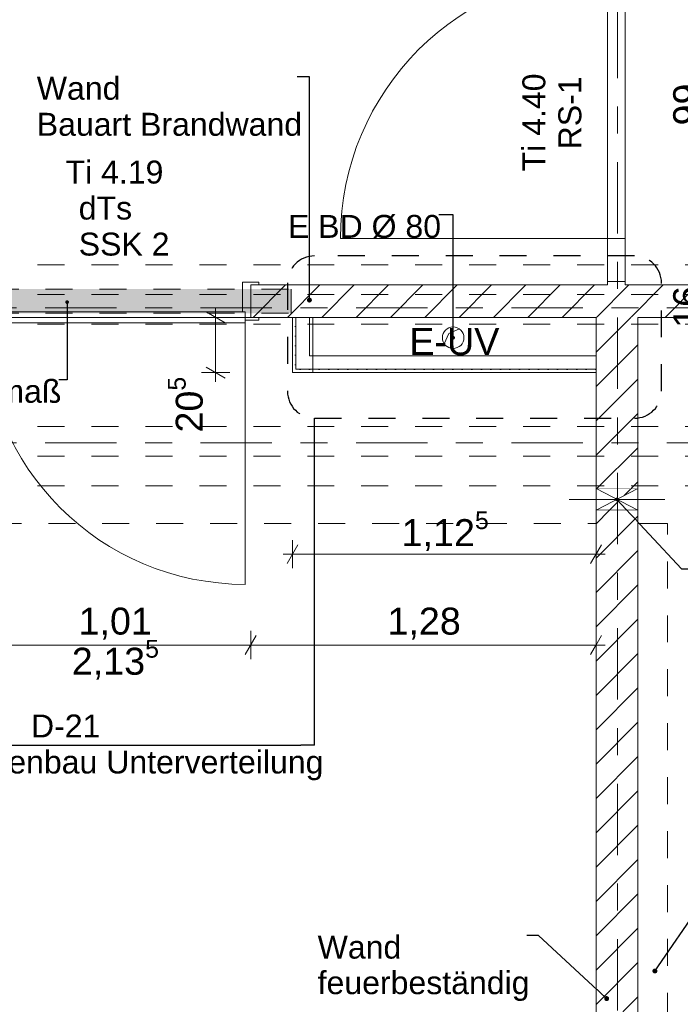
# Model space of a CAD drawing. Header units: metres. Extents: x -3.6 to 90.7, y -11.1 to 18.
# Tile 164 of 256: x 12.7 to 15.2, y 3.3 to 6.9. Entities that reach past the tile are written whole.
import ezdxf

# ---------------------------------------------------------------- set-up
doc = ezdxf.new("R2010")
doc.units = ezdxf.units.M
doc.header["$MEASUREMENT"] = 0
for name, pattern in [('Achse', [0.2, 0.1, -0.05, 0, -0.05]), ('Punktlinie eng', [0.0375, 0.0125, -0.025]), ('Strichlinie doppelt', [0.546806, 0.264583, -0.105833, 0.070556, -0.105833]), ('Untersicht', [0.1, 0.075, -0.025]), ('Wipeout_Contour', [1, 0, -1])]:
    doc.linetypes.add(name, pattern=pattern)
for name, color, linetype in [('152 - Bemaßung_ Beschriftung.Ausbau', 7, 'Continuous'), ('208 - Marker.Detail', 7, 'Continuous'), ('451 - Universal.Achsen Raster', 7, 'Continuous'), ('605 - Struktur.Wand Innen', 7, 'Continuous'), ('608 - Struktur.Träger', 7, 'Continuous'), ('650 - Abdeckung.Fußboden Aufbau', 7, 'Continuous'), ('Abbruch_603 - Struktur.Bodenplatte_ Decke Roh', 7, 'Continuous'), ('Abbruch_605 - Struktur.Wand Innen', 7, 'Continuous'), ('Neubau_152 - Bemaßung_ Beschriftung.Ausbau', 7, 'Continuous'), ('Neubau_603 - Struktur.Bodenplatte_ Decke Roh', 7, 'Continuous'), ('Neubau_605 - Struktur.Wand Innen', 7, 'Continuous'), ('Neubau_606 - Struktur.Wand Innen Ausbau', 7, 'Continuous'), ('Neubau_615 - Struktur.Sturz', 7, 'Continuous'), ('Neubau_653 - Abdeckung.TB Verkofferung', 7, 'Continuous'), ('Neubau_804 - HKLSE.Elektrik', 7, 'Continuous')]:
    doc.layers.add(name, color=color, linetype=linetype)
doc.styles.add('ERSTELLTER_STIL_2', font='txt')
doc.linetypes.add('Abbruch 1', pattern='A,0,[1,2022.0244.A_L5A-PL02.05_iB_Grundriss 3.OG1.Shx,S=0.001984,R=0,X=0,Y=0],-0.25,0', length=0.25)
doc.dimstyles.new('ERSTELLTER_STIL__1', dxfattribs={"dimtxt": 0.1, "dimasz": 0.0532, "dimexe": 0.18, "dimexo": 0.0625, "dimgap": 0, "dimtad": 1, "dimzin": 0, "dimdsep": 46, "dimtxsty": 'ERSTELLTER_STIL_2', "dimblk": 'ARROWHEAD_2', "dimblk1": 'ARROWHEAD_2', "dimblk2": 'ARROWHEAD_2', "dimcen": 0.09, "dimse1": 1, "dimse2": 1, "dimclrd": 7, "dimclre": 7, "dimclrt": 7, "dimazin": 0, "dimtfac": 1, "dimtdec": 4, "dimtmove": 0, "dimatfit": 3, "dimfxl": 1, "dimtolj": 1, "dimtzin": 0, "dimarcsym": 0})
doc.dimstyles.new('ERSTELLTER_STIL__3', dxfattribs={"dimtxt": 0.1, "dimasz": 0.0532, "dimexe": 0.18, "dimexo": 0.0625, "dimgap": 0, "dimtad": 1, "dimtih": 1, "dimtoh": 1, "dimzin": 0, "dimdsep": 46, "dimtxsty": 'ERSTELLTER_STIL_2', "dimblk": 'ARROWHEAD_2', "dimblk1": 'ARROWHEAD_2', "dimblk2": 'ARROWHEAD_2', "dimcen": 0.09, "dimse1": 1, "dimse2": 1, "dimclrd": 7, "dimclre": 7, "dimclrt": 7, "dimazin": 0, "dimtfac": 1, "dimtdec": 4, "dimtmove": 0, "dimatfit": 3, "dimfxl": 1, "dimtolj": 1, "dimtzin": 0, "dimarcsym": 0})
doc.dimstyles.new('ERSTELLTER_STIL__5', dxfattribs={"dimtxt": 0.18, "dimasz": 0.03648, "dimexe": 0.18, "dimexo": 0.0625, "dimgap": 0, "dimtad": 0, "dimtih": 1, "dimtoh": 1, "dimdec": 4, "dimzin": 0, "dimdsep": 46, "dimcen": 0.09, "dimadec": 0, "dimazin": 0, "dimtfac": 1, "dimtdec": 4, "dimtmove": 0, "dimatfit": 3, "dimldrblk": 'ARROWHEAD_11', "dimfxl": 1, "dimtolj": 1, "dimtzin": 0, "dimarcsym": 0})
doc.dimstyles.new('ERSTELLTER_STIL__6', dxfattribs={"dimtxt": 0.18, "dimasz": 0.02736, "dimexe": 0.18, "dimexo": 0.0625, "dimgap": 0, "dimtad": 0, "dimtih": 1, "dimtoh": 1, "dimdec": 4, "dimzin": 0, "dimdsep": 46, "dimcen": 0.09, "dimadec": 0, "dimazin": 0, "dimtfac": 1, "dimtdec": 4, "dimtmove": 0, "dimatfit": 3, "dimldrblk": 'ARROWHEAD_11', "dimfxl": 1, "dimtolj": 1, "dimtzin": 0, "dimarcsym": 0})
pattern_1 = [(45, (0, 0), (-0.0636396, 0.0636396), [])]
pattern_2 = [(45, (0, 0), (-0.01767767, 0.01767767), [0, -0.025])]

# ---------------------------------------------------------------- blocks, each defined once
blk = doc.blocks.new('*D155')
at = {"layer": '152 - Bemaßung_ Beschriftung.Ausbau', "color": 7, "linetype": 'Continuous', "lineweight": 5}
for p, q in [((15.31, 6.1075), (15.205, 6.1075)), ((15.2225, 6.1277), (15.2925, 6.0873)), ((15.2575, 5.9475), (15.2575, 6.1075)), ((15.2225, 5.9677), (15.2925, 5.9273)), ((15.31, 5.9475), (15.205, 5.9475)), ((15.2575, 5.9133), (15.2575, 5.9475))]:
    blk.add_line(p, q, dxfattribs=at)
at = {"layer": '152 - Bemaßung_ Beschriftung.Ausbau', "color": 7, "lineweight": 5, "insert": (15.2375, 5.7755), "char_height": 0.1, "attachment_point": 7, "rotation": 90, "style": 'ERSTELLTER_STIL_2'}
blk.add_mtext('\\A1;{\\pql;\\fArial|b0|i0|c0|p38;16}', dxfattribs=at)
blk = doc.blocks.new('ARROWHEAD_2')
at = {"color": 0, "linetype": 'Continuous', "lineweight": 0}
for p, q in [((0, 0), (-1, 0)), ((-0.378, -0.655), (0.378, 0.655))]:
    blk.add_line(p, q, dxfattribs=at)
blk = doc.blocks.new('*D156')
at = {"layer": '152 - Bemaßung_ Beschriftung.Ausbau', "color": 7, "linetype": 'Continuous', "lineweight": 5}
for p, q in [((15.31, 7.0975), (15.205, 7.0975)), ((15.2225, 7.1177), (15.2925, 7.0773)), ((15.2575, 6.1075), (15.2575, 7.0975)), ((15.31, 6.1075), (15.205, 6.1075)), ((15.2225, 6.1277), (15.2925, 6.0873))]:
    blk.add_line(p, q, dxfattribs=at)
at = {"layer": '152 - Bemaßung_ Beschriftung.Ausbau', "color": 7, "lineweight": 5, "insert": (15.2375, 6.5266), "char_height": 0.1, "attachment_point": 7, "rotation": 90, "style": 'ERSTELLTER_STIL_2'}
blk.add_mtext('\\A1;{\\pql;\\fArial|b0|i0|c0|p38;99}', dxfattribs=at)
blk = doc.blocks.new('*D158')
at = {"layer": '152 - Bemaßung_ Beschriftung.Ausbau', "color": 7, "linetype": 'Continuous', "lineweight": 5}
for p, q in [((15.5575, 8.0775), (15.5575, 8.1117)), ((15.61, 8.0775), (15.505, 8.0775)), ((15.5925, 8.0573), (15.5225, 8.0977)), ((15.5575, 5.9475), (15.5575, 8.0775)), ((15.5225, 5.9677), (15.5925, 5.9273)), ((15.61, 5.9475), (15.505, 5.9475)), ((15.5575, 5.9133), (15.5575, 5.9475))]:
    blk.add_line(p, q, dxfattribs=at)
at = {"layer": '152 - Bemaßung_ Beschriftung.Ausbau', "color": 7, "lineweight": 5, "char_height": 0.1, "attachment_point": 7, "rotation": 90, "style": 'ERSTELLTER_STIL_2'}
for s, insert in [('\\A1;{\\pql;\\fArial|b0|i0|c0|p38;2,13}', (15.5375, 6.8795)), ('\\A1;{\\pql;\\fArial|b0|i0|c0|p38;2,98}', (15.6775, 6.8795))]:
    blk.add_mtext(s, dxfattribs=dict(at, insert=insert))
blk = doc.blocks.new('ARROWHEAD_11')
at = {"color": 0, "linetype": 'Continuous', "lineweight": 0}
blk.add_line((0, 0), (-1, 0), dxfattribs=at)
at = {"color": 0, "linetype": 'Continuous', "lineweight": 0, "const_width": 0.25, "flags": 128}
blk.add_lwpolyline([(-0.125, 0, 1), (0.125, 0, 1)], format="xyb", close=True, dxfattribs=at)
blk = doc.blocks.new('*D570')
at = {"layer": '152 - Bemaßung_ Beschriftung.Ausbau', "color": 7, "linetype": 'Continuous', "lineweight": 5}
for p, q in [((12.56, 4.5476), (12.56, 4.6526)), ((13.57, 4.5476), (13.57, 4.6526)), ((12.5257, 4.6001), (12.56, 4.6001)), ((12.5802, 4.6351), (12.5398, 4.5651)), ((12.56, 4.6001), (13.57, 4.6001)), ((13.5902, 4.6351), (13.5498, 4.5651))]:
    blk.add_line(p, q, dxfattribs=at)
at = {"layer": '152 - Bemaßung_ Beschriftung.Ausbau', "color": 7, "lineweight": 5, "char_height": 0.1, "attachment_point": 7, "style": 'ERSTELLTER_STIL_2'}
for s, insert in [('\\A1;{\\pql;\\fArial|b0|i0|c0|p38;2,13\\fArial|b0|i0|c0|p38;\\A1{\\H.66x;\\S5^  ;}}', (12.9069, 4.4607)), ('\\A1;{\\pql;\\fArial|b0|i0|c0|p38;1,01}', (12.9319, 4.6201))]:
    blk.add_mtext(s, dxfattribs=dict(at, insert=insert))
blk = doc.blocks.new('*D571')
at = {"layer": '152 - Bemaßung_ Beschriftung.Ausbau', "color": 7, "linetype": 'Continuous', "lineweight": 5}
for p, q in [((13.57, 4.5476), (13.57, 4.6526)), ((14.85, 4.5476), (14.85, 4.6526)), ((13.5902, 4.6351), (13.5498, 4.5651)), ((13.57, 4.6001), (14.85, 4.6001)), ((14.8298, 4.5651), (14.8702, 4.6351)), ((14.85, 4.6001), (14.8842, 4.6001))]:
    blk.add_line(p, q, dxfattribs=at)
at = {"layer": '152 - Bemaßung_ Beschriftung.Ausbau', "color": 7, "lineweight": 5, "insert": (14.077, 4.6201), "char_height": 0.1, "attachment_point": 7, "style": 'ERSTELLTER_STIL_2'}
blk.add_mtext('\\A1;{\\pql;\\fArial|b0|i0|c0|p38;1,28}', dxfattribs=at)
blk = doc.blocks.new('*D640')
at = {"layer": '152 - Bemaßung_ Beschriftung.Ausbau', "color": 7, "linetype": 'Continuous', "lineweight": 5}
for p, q in [((13.4398, 5.815), (13.4398, 5.8492)), ((13.4923, 5.815), (13.3873, 5.815)), ((13.4748, 5.7948), (13.4048, 5.8352)), ((13.4398, 5.61), (13.4398, 5.815)), ((13.4048, 5.6302), (13.4748, 5.5898)), ((13.4923, 5.61), (13.3873, 5.61)), ((13.4398, 5.5758), (13.4398, 5.61))]:
    blk.add_line(p, q, dxfattribs=at)
at = {"layer": '152 - Bemaßung_ Beschriftung.Ausbau', "color": 7, "lineweight": 5, "insert": (13.4214, 5.3879), "char_height": 0.1, "attachment_point": 7, "rotation": 90, "style": 'ERSTELLTER_STIL_2'}
blk.add_mtext('\\A1;{\\pql;\\fArial|b0|i0|c0|p38;20\\fArial|b0|i0|c0|p38;\\A1{\\H.66x;\\S5^  ;}}', dxfattribs=at)
blk = doc.blocks.new('*D641')
at = {"layer": '152 - Bemaßung_ Beschriftung.Ausbau', "color": 7, "linetype": 'Continuous', "lineweight": 5}
for p, q in [((13.7452, 4.9719), (13.7048, 4.9019)), ((13.725, 4.8844), (13.725, 4.9894)), ((14.8298, 4.9019), (14.8702, 4.9719)), ((14.85, 4.8844), (14.85, 4.9894)), ((13.6908, 4.9369), (13.725, 4.9369)), ((13.725, 4.9369), (14.85, 4.9369)), ((14.85, 4.9369), (14.8842, 4.9369))]:
    blk.add_line(p, q, dxfattribs=at)
at = {"layer": '152 - Bemaßung_ Beschriftung.Ausbau', "color": 7, "lineweight": 5, "insert": (14.1294, 4.9375), "char_height": 0.1, "attachment_point": 7, "style": 'ERSTELLTER_STIL_2'}
blk.add_mtext('\\A1;{\\pql;\\fArial|b0|i0|c0|p38;1,12\\fArial|b0|i0|c0|p38;\\A1{\\H.66x;\\S5^  ;}}', dxfattribs=at)

msp = doc.modelspace()

# ---------------------------------------------------------------- hatches: boundary and pattern name
at = {"layer": 'Abbruch_605 - Struktur.Wand Innen', "linetype": 'Continuous', "lineweight": 0, "true_color": 0x000000}
h = msp.add_hatch(dxfattribs=at)
h.set_pattern_fill('MW_Ziegel_0001', color=18, style=0, pattern_type=2)
h.set_pattern_definition(pattern_1)
h.paths.add_polyline_path([(14.85, 5.18), (14.9275, 5.14), (15.005, 5.18)])
h = msp.add_hatch(dxfattribs=at)
h.set_pattern_fill('MW_Ziegel_0001', color=18, style=0, pattern_type=2)
h.set_pattern_definition(pattern_1)
h.paths.add_polyline_path([(14.85, 5.1), (15.005, 5.1), (14.9275, 5.14)])
at = {"layer": 'Neubau_606 - Struktur.Wand Innen Ausbau', "linetype": 'Continuous', "lineweight": 0, "true_color": 0x000000}
h = msp.add_hatch(dxfattribs=at)
h.set_pattern_fill('Gips_0001', color=18, style=0, pattern_type=2)
h.set_pattern_definition(pattern_2)
h.paths.add_polyline_path([(13.725, 5.6225), (13.725, 5.61), (13.7375, 5.6225)])
h = msp.add_hatch(dxfattribs=at)
h.set_pattern_fill('Gips_0001', color=18, style=0, pattern_type=2)
h.set_pattern_definition(pattern_2)
h.paths.add_polyline_path([(13.725, 5.61), (13.7375, 5.61), (13.7375, 5.6225)])

# ---------------------------------------------------------------- linework, layer by layer
at = {"layer": '208 - Marker.Detail', "color": 30, "linetype": 'Punktlinie eng', "lineweight": 25, "true_color": 0xff6e00}
msp.add_line((14.9929, 6.0425), (13.8064, 6.0425), dxfattribs=at)
at = {"layer": '208 - Marker.Detail', "color": 30, "linetype": 'Continuous', "lineweight": 25, "true_color": 0xff6e00}
for p, q in [((13.8064, 4.2282), (13.8064, 5.441)), ((12.0064, 4.2282), (13.7564, 4.2282)), ((13.8064, 4.2282), (13.7564, 4.2282))]:
    msp.add_line(p, q, dxfattribs=at)
at = {"layer": '208 - Marker.Detail', "color": 30, "linetype": 'Punktlinie eng', "lineweight": 25, "true_color": 0xff6e00}
msp.add_arc((13.8064, 5.541), 0.1, 180, 270, dxfattribs=at)
at = {"layer": '605 - Struktur.Wand Innen', "color": 7, "linetype": 'Continuous', "lineweight": 13}
for p, q in [((14.8925, 6.1075), (14.8925, 7.0975)), ((14.9575, 7.0975), (14.9575, 6.1075)), ((14.8925, 6.1075), (13.9025, 6.1075)), ((14.9575, 6.1075), (14.8925, 6.1075)), ((14.9575, 6.1075), (14.8925, 6.1075))]:
    msp.add_line(p, q, dxfattribs=at)
at = {"layer": '605 - Struktur.Wand Innen', "color": 1, "linetype": 'Continuous', "lineweight": 13}
for p, q in [((13.54, 5.945), (13.54, 5.835)), ((12.58, 5.835), (13.55, 5.835)), ((13.54, 5.835), (13.55, 5.835)), ((13.55, 5.835), (13.55, 5.805)), ((13.55, 5.835), (13.55, 5.795)), ((13.55, 5.795), (12.58, 5.795)), ((13.55, 5.795), (13.55, 4.825))]:
    msp.add_line(p, q, dxfattribs=at)
at = {"layer": '605 - Struktur.Wand Innen', "color": 7, "linetype": 'Continuous', "lineweight": 9}
msp.add_arc((14.8925, 6.1075), 0.99, 90, 180, dxfattribs=at)
at = {"layer": '605 - Struktur.Wand Innen', "color": 1, "linetype": 'Continuous', "lineweight": 9}
msp.add_arc((13.55, 5.795), 0.97, 180, 270, dxfattribs=at)
at = {"layer": '608 - Struktur.Träger', "color": 7, "linetype": 'Untersicht', "lineweight": 13}
msp.add_line((0.38, 6.01), (61.88, 6.01), dxfattribs=at)
at = {"layer": '650 - Abdeckung.Fußboden Aufbau', "color": 7, "linetype": 'Continuous', "lineweight": 13, "flags": 128}
for points in [[(10.07, 5.805), (10.07, 5.925), (11.17, 5.925), (11.17, 6.01), (11.49, 6.01), (11.49, 5.935), (12.56, 5.935), (12.56, 5.815), (13.57, 5.815), (13.57, 5.935), (16.215, 5.935), (16.215, 5.815)], [(15.005, 5.19), (15.005, 0.71), (15.09, 0.71), (15.09, 0.255), (18.37, 0.255), (18.37, 0.71), (18.465, 0.71), (18.465, 5.19), (18.37, 5.19), (18.37, 5.815), (17.225, 5.815)], [(16.215, 5.815), (15.005, 5.815)], [(15.005, 5.815), (15.005, 5.19)]]:
    msp.add_lwpolyline(points, dxfattribs=at)
msp.add_lwpolyline([(11.42, 0.71), (11.49, 0.71), (11.49, 0.255), (14.77, 0.255), (14.77, 0.71), (14.85, 0.71), (14.85, 5.61), (13.725, 5.61), (13.725, 5.815), (11.49, 5.815), (11.49, 5.19), (11.42, 5.19)], close=True, dxfattribs=at)
at = {"layer": 'Abbruch_603 - Struktur.Bodenplatte_ Decke Roh', "color": 7, "linetype": 'Abbruch 1', "lineweight": 18}
for start, end in [(90, 180), (0, 90), (180, 270), (270, 0)]:
    msp.add_arc((14.3204, 5.7395), 0.04, start, end, dxfattribs=at)
at = {"layer": 'Abbruch_605 - Struktur.Wand Innen', "color": 7, "linetype": 'Abbruch 1', "lineweight": 18}
for p, q in [((15.005, 5.18), (14.85, 5.18)), ((14.85, 5.1), (15.005, 5.1))]:
    msp.add_line(p, q, dxfattribs=at)
at = {"layer": 'Abbruch_605 - Struktur.Wand Innen', "color": 160, "linetype": 'Abbruch 1', "lineweight": 5, "true_color": 0x3232ff}
msp.add_line((14.75, 5.14), (15.105, 5.14), dxfattribs=at)
msp.add_line((14.75, 5.14), (15.105, 5.14), dxfattribs=at)
at = {"layer": 'Abbruch_605 - Struktur.Wand Innen', "color": 7, "linetype": 'Abbruch 1', "lineweight": 18, "flags": 128}
for points in [[(14.85, 5.18), (14.85, 5.1)], [(15.005, 5.1), (15.005, 5.18)]]:
    msp.add_lwpolyline(points, dxfattribs=at)
at = {"layer": 'Neubau_603 - Struktur.Bodenplatte_ Decke Roh', "color": 1, "linetype": 'Continuous', "lineweight": 5}
for p, q in [((14.3044, 5.7555), (14.3434, 5.7722)), ((14.2877, 5.7165), (14.3044, 5.7555))]:
    msp.add_line(p, q, dxfattribs=at)
at = {"layer": 'Neubau_605 - Struktur.Wand Innen', "color": 1, "linetype": 'Continuous', "lineweight": 9}
for p, q in [((14.85, 5.1), (15.005, 5.18)), ((14.85, 5.18), (15.005, 5.1))]:
    msp.add_line(p, q, dxfattribs=at)
at = {"layer": 'Neubau_606 - Struktur.Wand Innen Ausbau', "color": 1, "linetype": 'Continuous', "lineweight": 5}
for p, q in [((13.7375, 5.6725), (13.7375, 5.6225)), ((13.7375, 5.6725), (13.7375, 5.6225)), ((13.7375, 5.6225), (13.7875, 5.6225))]:
    msp.add_line(p, q, dxfattribs=at)
at = {"layer": 'Neubau_606 - Struktur.Wand Innen Ausbau', "color": 1, "linetype": 'Continuous', "lineweight": 5, "flags": 128}
msp.add_lwpolyline([(13.725, 5.61), (13.725, 5.6225)], dxfattribs=at)
at = {"layer": 'Neubau_653 - Abdeckung.TB Verkofferung', "color": 1, "linetype": 'Untersicht', "lineweight": 9}
for p, q in [((11.42, 5.815), (14.85, 5.815)), ((14.85, 5.0505), (14.85, 5.815)), ((15.005, 5.815), (18.465, 5.815)), ((15.005, 5.0505), (15.005, 5.815)), ((11.42, 5.0505), (14.85, 5.0505)), ((15.005, 5.0505), (18.465, 5.0505)), ((15.115, 1.01), (15.115, 5.0505))]:
    msp.add_line(p, q, dxfattribs=at)

# ---------------------------------------------------------------- texts
at = {"layer": '152 - Bemaßung_ Beschriftung.Ausbau', "color": 7, "linetype": 'Continuous', "lineweight": 9, "char_height": 0.085, "attachment_point": 1, "style": 'ERSTELLTER_STIL_2'}
for s, insert, line_spacing_factor in [('\\A1;{\\pql;\\fArial|b0|i0|c0|p38;Wand\\P\\pql;\\fArial|b0|i0|c0|p38;Bauart Brandwand}', (12.7771, 6.7069), 0.942728), ('\\A1;{\\pql;\\fArial|b0|i0|c0|p38;Wand\\P\\pql;\\fArial|b0|i0|c0|p38;feuerbeständig}', (13.8181, 3.5224), 0.930574)]:
    msp.add_mtext(s, dxfattribs=dict(at, insert=insert, line_spacing_factor=line_spacing_factor))
at = {"layer": '208 - Marker.Detail', "color": 30, "lineweight": 25, "true_color": 0xff6e00, "char_height": 0.085, "style": 'ERSTELLTER_STIL_2'}
for s, insert, attachment_point in [('\\A1;{\\pql;\\fArial|b0|i0|c0|p38;D-21}', (12.7555, 4.2573), 7), ('\\A1;{\\pql;\\fArial|b0|i0|c0|p38;Detail - Trockenbau Unterverteilung}', (11.9655, 4.2087), 1)]:
    msp.add_mtext(s, dxfattribs=dict(at, insert=insert, attachment_point=attachment_point))
at = {"layer": '605 - Struktur.Wand Innen', "color": 7, "lineweight": 9, "char_height": 0.085, "rotation": 90, "style": 'ERSTELLTER_STIL_2'}
for s, insert, attachment_point in [('\\A1;{\\pqc;\\pt0;\\fArial|b0|i0|c0|p38;Ti 4.40}', (14.6633, 6.5377), 8), ('\\A1;{\\pql;\\pt0;\\fArial|b0|i0|c0|p38;RS-1}', (14.7105, 6.4378), 1), ('\\A1;{\\pqr;\\pt0;\\fArial|b0|i0|c0|p38;}', (14.691, 6.3725), 3)]:
    msp.add_mtext(s, dxfattribs=dict(at, insert=insert, attachment_point=attachment_point))
at = {"layer": '605 - Struktur.Wand Innen', "color": 1, "lineweight": 9, "char_height": 0.085, "style": 'ERSTELLTER_STIL_2'}
for s, insert, attachment_point in [('\\A1;{\\pqc;\\pt0;\\fArial|b0|i0|c0|p38;Ti 4.19}', (13.065, 6.3099), 8), ('\\A1;{\\pqr;\\pt0;\\fArial|b0|i0|c0|p38;}', (12.8672, 6.2821), 3), ('\\A1;{\\pql;\\pt0;\\fArial|b0|i0|c0|p38;dTs}', (12.9325, 6.2627), 1), ('\\A1;{\\pqr;\\pt0;\\fArial|b0|i0|c0|p38;}', (12.8672, 6.1486), 3), ('\\A1;{\\pql;\\pt0;\\fArial|b0|i0|c0|p38;SSK 2}', (12.9325, 6.1291), 1)]:
    msp.add_mtext(s, dxfattribs=dict(at, insert=insert, attachment_point=attachment_point))
at = {"layer": 'Neubau_152 - Bemaßung_ Beschriftung.Ausbau', "color": 7, "linetype": 'Continuous', "lineweight": 9, "insert": (13.9918, 6.1947), "char_height": 0.085, "attachment_point": 2, "style": 'ERSTELLTER_STIL_2'}
msp.add_mtext('\\A1;{\\pqc;\\fArial|b0|i0|c0|p38;E BD Ø 80}', dxfattribs=at)
at = {"layer": 'Neubau_152 - Bemaßung_ Beschriftung.Ausbau', "color": 7, "linetype": 'Continuous', "lineweight": 9, "insert": (11.6279, 5.5833), "char_height": 0.085, "attachment_point": 1, "line_spacing_factor": 0.931204, "style": 'ERSTELLTER_STIL_2'}
msp.add_mtext('\\A1;{\\pql;\\fArial|b0|i0|c0|p38;StB Sturz\\fArial|b0|i0|c0|p38; nach Aufmaß\\P\\pql;\\fArial|b0|i0|c0|p38;9\\fArial|b0|i0|c0|p38;x\\fArial|b0|i0|c0|p38;17\\fArial|b0|i0|c0|p38;x\\fArial|b0|i0|c0|p38;131\\fArial|b0|i0|c0|p38;cm}', dxfattribs=at)
at = {"layer": 'Neubau_804 - HKLSE.Elektrik', "color": 1, "linetype": 'Continuous', "lineweight": 13, "insert": (14.325, 5.7243), "char_height": 0.1, "attachment_point": 5, "style": 'ERSTELLTER_STIL_2'}
msp.add_mtext('\\A1;{\\pqc;\\fArial|b0|i0|c0|p38;E-UV}', dxfattribs=at)

# ---------------------------------------------------------------- dimensions: what is measured, and where the dimension line sits
at = {"layer": '152 - Bemaßung_ Beschriftung.Ausbau', "color": 7, "linetype": 'Continuous', "lineweight": 5}
dim = msp.add_linear_dim(base=(15.2575, 7.0975), p1=(14.8925, 6.1075), p2=(14.8925, 7.0975), angle=90, dimstyle='ERSTELLTER_STIL__1', dxfattribs=at)
dim.commit()
dim.dimension.update_dxf_attribs({"geometry": '*D156', "text_midpoint": (15.1875, 6.6028), "dimtype": 160, "text_rotation": 90})

# ---------------------------------------------------------------- leaders
at = {"layer": 'Neubau_152 - Bemaßung_ Beschriftung.Ausbau', "color": 1, "linetype": 'Continuous', "lineweight": 13, "annotation_type": 0, "has_hookline": 1}
for points, dimstyle, hookline_direction, text_width in [([(12.8895, 5.8715), (12.8895, 5.5833), (12.8586, 5.5833)], 'ERSTELLTER_STIL__6', 1, 1.2306), ([(15.0683, 3.3912), (15.2394, 3.6401), (15.3177, 3.6401)], 'ERSTELLTER_STIL__5', 0, 0.8805)]:
    msp.add_leader(points, dimstyle=dimstyle, dxfattribs=dict(at, hookline_direction=hookline_direction, text_width=text_width))

# ---------------------------------------------------------------- next in the draw order: wipeouts: each hides what was drawn before it
at = {"color": 254, "linetype": 'Wipeout_Contour', "lineweight": 0, "ltscale": 64.039778}
msp.add_wipeout([(13.57, 5.815), (16.215, 5.815), (16.215, 5.935), (13.57, 5.935)], dxfattribs=at).dxf.layer = '605 - Struktur.Wand Innen'
at = {"color": 254, "linetype": 'Wipeout_Contour', "lineweight": 0, "ltscale": 61.415666}
msp.add_wipeout([(15.005, 5.1), (14.85, 5.1), (14.85, 0.7), (15.005, 0.7)], dxfattribs=at).dxf.layer = '605 - Struktur.Wand Innen'

# ---------------------------------------------------------------- next in the draw order: hatches: boundary and pattern name
at = {"layer": '605 - Struktur.Wand Innen', "linetype": 'Continuous', "lineweight": 0, "true_color": 0x000000}
h = msp.add_hatch(dxfattribs=at)
h.set_pattern_fill('MW_Ziegel_0001', color=18, style=0, pattern_type=2)
h.set_pattern_definition(pattern_1)
h.paths.add_polyline_path([(13.57, 5.815), (16.215, 5.815), (16.215, 5.935), (13.57, 5.935)])
h = msp.add_hatch(dxfattribs=at)
h.set_pattern_fill('MW_Ziegel_0001', color=18, style=0, pattern_type=2)
h.set_pattern_definition(pattern_1)
h.paths.add_polyline_path([(15.005, 5.1), (14.85, 5.1), (14.85, 0.7), (15.005, 0.7)])
at = {"layer": 'Neubau_606 - Struktur.Wand Innen Ausbau', "linetype": 'Continuous', "lineweight": 0, "true_color": 0x000000}
h = msp.add_hatch(dxfattribs=at)
h.set_pattern_fill('Gips_0001', color=18, style=0, pattern_type=2)
h.set_pattern_definition(pattern_2)
h.paths.add_polyline_path([(13.7375, 5.6225), (13.7375, 5.815), (13.725, 5.815), (13.725, 5.6225)])
at = {"layer": 'Neubau_615 - Struktur.Sturz', "linetype": 'Continuous', "lineweight": 0, "true_color": 0x3f0000}
msp.add_hatch(color=18, dxfattribs=at).paths.add_polyline_path([(12.41, 5.92), (12.41, 5.83), (13.72, 5.83), (13.72, 5.92)])

# ---------------------------------------------------------------- next in the draw order: linework, layer by layer
at = {"layer": '208 - Marker.Detail', "color": 30, "linetype": 'Punktlinie eng', "lineweight": 25, "true_color": 0xff6e00}
for p, q in [((13.7064, 5.9425), (13.7064, 5.541)), ((15.0929, 5.541), (15.0929, 5.9425))]:
    msp.add_line(p, q, dxfattribs=at)
for centre, start, end in [((13.8064, 5.9425), 90, 180), ((14.9929, 5.9425), 0, 90)]:
    msp.add_arc(centre, 0.1, start, end, dxfattribs=at)
at = {"layer": '451 - Universal.Achsen Raster', "color": 160, "linetype": 'Strichlinie doppelt', "lineweight": 9, "true_color": 0x3232ff}
msp.add_line((64.935, 5.85), (-3.175, 5.85), dxfattribs=at)
at = {"layer": '605 - Struktur.Wand Innen', "color": 1, "linetype": 'Continuous', "lineweight": 13}
for p, q in [((13.6, 5.945), (13.54, 5.945)), ((13.57, 5.815), (13.57, 5.935)), ((13.57, 5.935), (13.6, 5.935)), ((13.6, 5.935), (13.6, 5.945)), ((13.55, 5.805), (13.6, 5.805)), ((13.6, 5.815), (13.57, 5.815)), ((13.6, 5.805), (13.6, 5.815))]:
    msp.add_line(p, q, dxfattribs=at)
at = {"layer": '605 - Struktur.Wand Innen', "color": 7, "linetype": 'Continuous', "lineweight": 18}
msp.add_line((13.57, 5.935), (13.57, 5.815), dxfattribs=at)
msp.add_line((13.57, 5.935), (13.57, 5.815), dxfattribs=at)
msp.add_line((13.57, 5.935), (13.57, 5.815), dxfattribs=at)
at = {"layer": '605 - Struktur.Wand Innen', "color": 7, "linetype": 'Continuous', "lineweight": 18, "flags": 128}
for points in [[(14.8925, 5.935), (13.57, 5.935)], [(16.215, 5.935), (14.9575, 5.935)], [(13.57, 5.815), (14.85, 5.815)], [(15.005, 5.815), (16.215, 5.815)], [(14.85, 5.1), (14.85, 0.7)], [(15.005, 0.7), (15.005, 5.1)]]:
    msp.add_lwpolyline(points, dxfattribs=at)
at = {"layer": '608 - Struktur.Träger', "color": 7, "linetype": 'Achse', "lineweight": 9}
msp.add_line((0.38, 5.9), (61.88, 5.9), dxfattribs=at)
at = {"layer": 'Neubau_606 - Struktur.Wand Innen Ausbau', "color": 1, "linetype": 'Continuous', "lineweight": 5}
msp.add_line((13.7375, 5.815), (13.7375, 5.6725), dxfattribs=at)
at = {"layer": 'Neubau_606 - Struktur.Wand Innen Ausbau', "color": 1, "linetype": 'Continuous', "lineweight": 5, "flags": 128}
for points in [[(13.725, 5.815), (13.7375, 5.815)], [(13.725, 5.815), (13.725, 5.6225)], [(13.7375, 5.815), (13.7875, 5.815)], [(13.7875, 5.6725), (13.7875, 5.815)]]:
    msp.add_lwpolyline(points, dxfattribs=at)
at = {"layer": 'Neubau_615 - Struktur.Sturz', "color": 1, "linetype": 'Punktlinie eng', "lineweight": 13}
for p, q in [((12.41, 5.92), (13.72, 5.92)), ((13.72, 5.83), (13.72, 5.92)), ((12.41, 5.83), (13.72, 5.83))]:
    msp.add_line(p, q, dxfattribs=at)
at = {"layer": 'Neubau_653 - Abdeckung.TB Verkofferung', "color": 1, "linetype": 'Untersicht', "lineweight": 9}
for p in [(15.005, 1.01), (15.115, 5.0505)]:
    msp.add_line(p, (15.005, 5.0505), dxfattribs=at)
at = {"layer": 'Neubau_804 - HKLSE.Elektrik', "color": 1, "linetype": 'Continuous', "lineweight": 9}
msp.add_line((13.8, 5.815), (13.8, 5.61), dxfattribs=at)
at = {"layer": 'Neubau_804 - HKLSE.Elektrik', "color": 1, "linetype": 'Untersicht', "lineweight": 9, "flags": 128}
msp.add_lwpolyline([(13.8, 5.61), (13.8, 5.815)], dxfattribs=at)

# ---------------------------------------------------------------- next in the draw order: dimensions: what is measured, and where the dimension line sits
at = {"layer": '152 - Bemaßung_ Beschriftung.Ausbau', "color": 7, "linetype": 'Continuous', "lineweight": 5}
dim = msp.add_linear_dim(base=(13.4398, 5.81498), p1=(13.725, 5.61), p2=(13.725, 5.81498), angle=90, dimstyle='ERSTELLTER_STIL__1', dxfattribs=at)
dim.commit()
dim.dimension.update_dxf_attribs({"geometry": '*D640', "text_midpoint": (13.3698, 5.59921), "dimtype": 160, "text_rotation": 90})
dim = msp.add_linear_dim(base=(13.57, 4.6001), p1=(12.56, 5.805), p2=(13.57, 5.805), dimstyle='ERSTELLTER_STIL__3', dxfattribs=at)
dim.commit()
dim.dimension.update_dxf_attribs({"geometry": '*D570', "text_midpoint": (13.0618, 4.6701), "dimtype": 160})

# ---------------------------------------------------------------- next in the draw order: leaders
at = {"layer": '152 - Bemaßung_ Beschriftung.Ausbau', "color": 7, "linetype": 'Continuous', "lineweight": 9, "annotation_type": 0, "has_hookline": 1, "hookline_direction": 1}
for points, text_width in [([(13.7877, 5.8791), (13.7877, 6.7069), (13.7424, 6.7069)], 0.9653), ([(14.8895, 3.2891), (14.6367, 3.5224), (14.5938, 3.5224)], 0.7758)]:
    msp.add_leader(points, dimstyle='ERSTELLTER_STIL__5', dxfattribs=dict(at, text_width=text_width))
at = {"layer": 'Neubau_152 - Bemaßung_ Beschriftung.Ausbau', "color": 1, "linetype": 'Continuous', "lineweight": 13, "annotation_type": 0, "has_hookline": 1}
for points, hookline_direction, text_width in [([(14.3204, 5.7395), (14.3204, 6.1947), (14.2678, 6.1947)], 1, 0.5521), ([(14.9275, 5.14), (15.167, 4.8826), (15.217, 4.8826)], 0, 0.8253)]:
    msp.add_leader(points, dimstyle='ERSTELLTER_STIL__6', dxfattribs=dict(at, hookline_direction=hookline_direction, text_width=text_width))

# ---------------------------------------------------------------- next in the draw order: wipeouts: each hides what was drawn before it
at = {"color": 254, "linetype": 'Wipeout_Contour', "lineweight": 0, "ltscale": 64.285648}
msp.add_wipeout([(14.8925, 5.935), (14.9575, 5.935), (14.9575, 5.9475), (14.8925, 5.9475)], dxfattribs=at).dxf.layer = '605 - Struktur.Wand Innen'
at = {"color": 254, "linetype": 'Wipeout_Contour', "lineweight": 0, "ltscale": 63.657144}
msp.add_wipeout([(15.005, 5.815), (14.85, 5.815), (14.85, 5.18), (15.005, 5.18)], dxfattribs=at).dxf.layer = '605 - Struktur.Wand Innen'

# ---------------------------------------------------------------- next in the draw order: hatches: boundary and pattern name
at = {"layer": '605 - Struktur.Wand Innen', "linetype": 'Continuous', "lineweight": 0, "true_color": 0x000000}
h = msp.add_hatch(dxfattribs=at)
h.set_pattern_fill('MW_Ziegel_0001', color=18, style=0, pattern_type=2)
h.set_pattern_definition(pattern_1)
h.paths.add_polyline_path([(14.8925, 5.935), (14.9575, 5.935), (14.9575, 5.9475), (14.8925, 5.9475)])
h = msp.add_hatch(dxfattribs=at)
h.set_pattern_fill('MW_Ziegel_0001', color=18, style=0, pattern_type=2)
h.set_pattern_definition(pattern_1)
h.paths.add_polyline_path([(15.005, 5.815), (14.85, 5.815), (14.85, 5.18), (15.005, 5.18)])
at = {"layer": 'Neubau_606 - Struktur.Wand Innen Ausbau', "linetype": 'Continuous', "lineweight": 0, "true_color": 0x000000}
h = msp.add_hatch(dxfattribs=at)
h.set_pattern_fill('Gips_0001', color=18, style=0, pattern_type=2)
h.set_pattern_definition(pattern_2)
h.paths.add_polyline_path([(13.7375, 5.6225), (13.7375, 5.61), (14.85, 5.61), (14.85, 5.6225)])

# ---------------------------------------------------------------- next in the draw order: linework, layer by layer
at = {"layer": '208 - Marker.Detail', "color": 30, "linetype": 'Punktlinie eng', "lineweight": 25, "true_color": 0xff6e00}
msp.add_line((13.8064, 5.441), (14.9929, 5.441), dxfattribs=at)
msp.add_arc((14.9929, 5.541), 0.1, 270, 0, dxfattribs=at)
at = {"layer": '451 - Universal.Achsen Raster', "color": 160, "linetype": 'Strichlinie doppelt', "lineweight": 9, "true_color": 0x3232ff}
for p, q in [((14.93, -10.585), (14.93, 16.355)), ((64.935, 5.35), (-3.175, 5.35))]:
    msp.add_line(p, q, dxfattribs=at)
at = {"layer": '605 - Struktur.Wand Innen', "color": 7, "linetype": 'Continuous', "lineweight": 9}
for p, q in [((14.8925, 8.0775), (14.8925, 5.9475)), ((14.9575, 8.0775), (14.9575, 5.9475))]:
    msp.add_line(p, q, dxfattribs=at)
at = {"layer": '605 - Struktur.Wand Innen', "color": 7, "linetype": 'Continuous', "lineweight": 13}
for p, q in [((14.8925, 6.1075), (14.8925, 5.9475)), ((14.9575, 5.9475), (14.9575, 6.1075)), ((14.8925, 5.9475), (14.9575, 5.9475))]:
    msp.add_line(p, q, dxfattribs=at)
at = {"layer": '605 - Struktur.Wand Innen', "color": 7, "linetype": 'Continuous', "lineweight": 18}
msp.add_line((14.8925, 5.9475), (14.9575, 5.9475), dxfattribs=at)
msp.add_line((14.8925, 5.9475), (14.9575, 5.9475), dxfattribs=at)
msp.add_line((14.8925, 5.9475), (14.9575, 5.9475), dxfattribs=at)
at = {"layer": '605 - Struktur.Wand Innen', "color": 7, "linetype": 'Continuous', "lineweight": 18, "flags": 128}
for points in [[(14.8925, 5.9475), (14.8925, 5.935)], [(14.9575, 5.935), (14.9575, 5.9475)], [(14.85, 5.815), (14.85, 5.18)], [(15.005, 5.18), (15.005, 5.815)]]:
    msp.add_lwpolyline(points, dxfattribs=at)
at = {"layer": '608 - Struktur.Träger', "color": 7, "linetype": 'Untersicht', "lineweight": 13}
for p, q in [((0.38, 5.79), (61.88, 5.79)), ((0.38, 5.41), (61.88, 5.41)), ((0.38, 5.19), (61.88, 5.19))]:
    msp.add_line(p, q, dxfattribs=at)
at = {"layer": '608 - Struktur.Träger', "color": 7, "linetype": 'Achse', "lineweight": 9}
msp.add_line((0.38, 5.3), (61.88, 5.3), dxfattribs=at)
at = {"layer": 'Neubau_606 - Struktur.Wand Innen Ausbau', "color": 1, "linetype": 'Continuous', "lineweight": 5}
msp.add_line((13.7875, 5.6225), (14.85, 5.6225), dxfattribs=at)
at = {"layer": 'Neubau_606 - Struktur.Wand Innen Ausbau', "color": 1, "linetype": 'Continuous', "lineweight": 5, "flags": 128}
for points in [[(14.85, 5.6725), (13.7875, 5.6725)], [(14.85, 5.6225), (14.85, 5.6725)], [(14.85, 5.61), (14.85, 5.6225)], [(13.725, 5.61), (14.85, 5.61)]]:
    msp.add_lwpolyline(points, dxfattribs=at)
at = {"layer": 'Neubau_804 - HKLSE.Elektrik', "color": 1, "linetype": 'Continuous', "lineweight": 9}
for p, q in [((14.85, 5.815), (13.8, 5.815)), ((14.85, 5.815), (14.85, 5.61)), ((14.85, 5.61), (13.8, 5.61))]:
    msp.add_line(p, q, dxfattribs=at)
at = {"layer": 'Neubau_804 - HKLSE.Elektrik', "color": 1, "linetype": 'Untersicht', "lineweight": 9, "flags": 128}
for points in [[(14.85, 5.815), (13.8, 5.815)], [(14.85, 5.61), (14.85, 5.815)], [(13.8, 5.61), (14.85, 5.61)]]:
    msp.add_lwpolyline(points, dxfattribs=at)

# ---------------------------------------------------------------- next in the draw order: dimensions: what is measured, and where the dimension line sits
at = {"layer": '152 - Bemaßung_ Beschriftung.Ausbau', "color": 7, "linetype": 'Continuous', "lineweight": 5}
for base, p2, picture, middle in [((15.5575, 8.0775), (14.9575, 8.0775), '*D158', (15.4875, 7.0094)), ((15.2575, 6.1075), (14.8925, 6.1075), '*D155', (15.1875, 5.8517))]:
    dim = msp.add_linear_dim(base=base, p1=(14.9575, 5.9475), p2=p2, angle=90, dimstyle='ERSTELLTER_STIL__1', dxfattribs=at)
    dim.commit()
    dim.dimension.update_dxf_attribs({"geometry": picture, "text_midpoint": middle, "dimtype": 160, "text_rotation": 90})
for base, p1, p2, picture, middle in [((14.85, 4.6001), (13.57, 5.805), (14.85, 5.815), '*D571', (14.2068, 4.6701)), ((14.85, 4.9368602), (13.7250001, 5.6099998), (14.85, 5.61), '*D641', (14.3943705, 5.0068602))]:
    dim = msp.add_linear_dim(base=base, p1=p1, p2=p2, dimstyle='ERSTELLTER_STIL__3', dxfattribs=at)
    dim.commit()
    dim.dimension.update_dxf_attribs({"geometry": picture, "text_midpoint": middle, "dimtype": 160})

doc.saveas('drawing.dxf')
